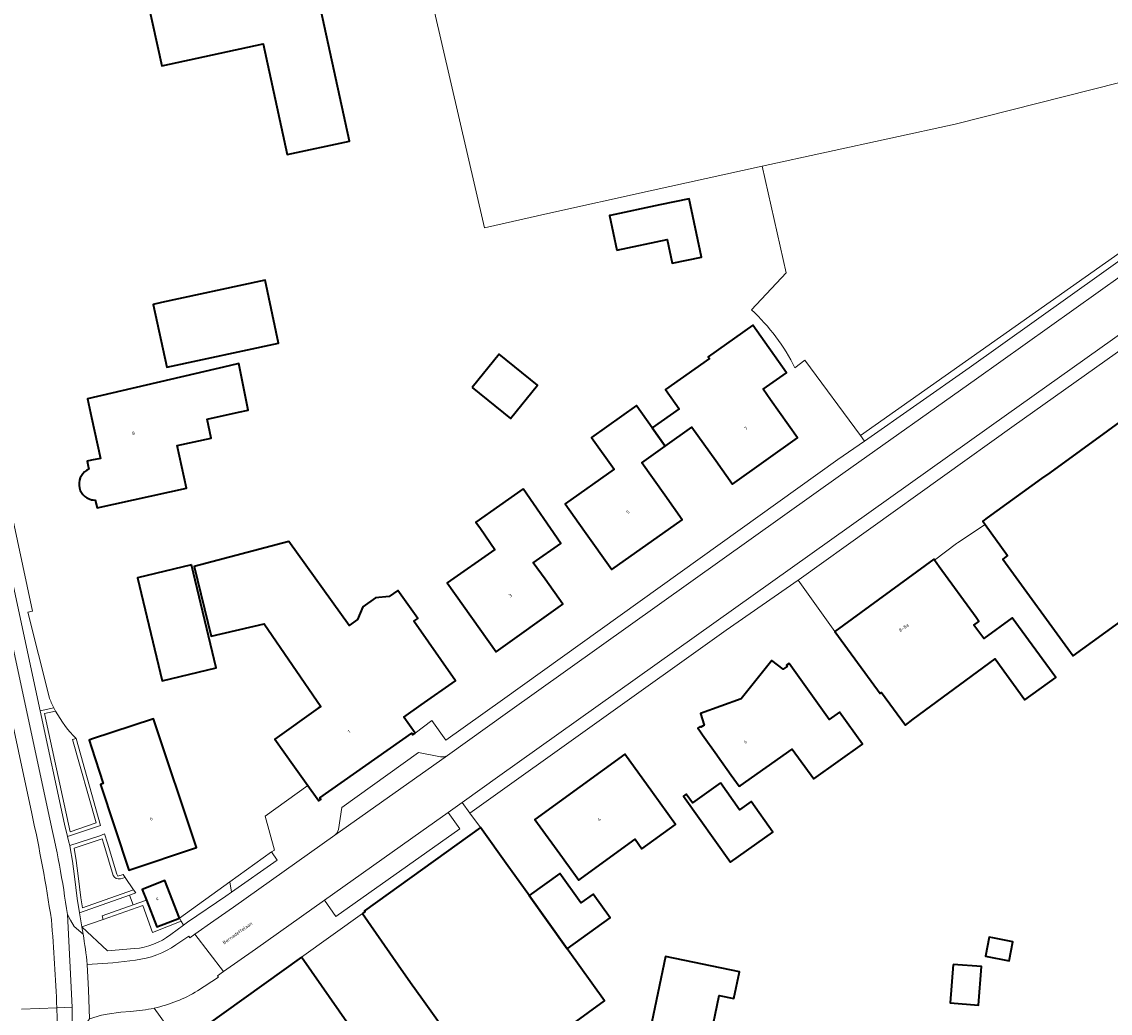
# Model space of a CAD drawing. Header units: metres. Extents: x 201541 to 204988, y 387833 to 394342.
# Tile 71 of 214: x 203993 to 204108, y 389854 to 389959. Entities that reach past the tile are written whole.
import ezdxf
from ezdxf.enums import TextEntityAlignment as Align

# ---------------------------------------------------------------- set-up
doc = ezdxf.new("R2010")
doc.units = ezdxf.units.M
doc.layers.get('Defpoints').update_dxf_attribs({"lineweight": 25})
for name, color, linetype, lineweight in [('B-WE-GR-BEPLANTING_CULTUUR_BODEMBEDEKKER-GV', 90, 'Continuous', 18), ('B-WE-GR-BEPLANTING_CULTUUR_VASTE PLANTENVAK-GV', 90, 'Continuous', 18), ('B-WE-GR-BOS_LOOF-GV', 40, 'Continuous', 13), ('B-WE-GR-GROENVOORZIENING-GV', 80, 'Continuous', 18), ('B-WE-OG-BEBOUWING-GV', 7, 'Continuous', 35), ('B-WE-OG-BEBOUWING-T18', 10, 'Continuous', 18), ('B-WE-OG-TERREIN_ERF-GV', 7, 'Continuous', 18), ('B-WE-VH-ONVERHARD-GV', 252, 'Continuous', 18), ('B-WE-VH-VERHARDING_ASFALT-GV', 252, 'Continuous', 18), ('B-WE-VH-VERHARDING_BETONSTRAATSTEEN-GV', 252, 'Continuous', 18), ('B-WE-VH-VERHARDING_OPEN-GV', 252, 'Continuous', 18), ('B-WE-VH-VERHARDING_STRAATBAKSTEEN-GV', 252, 'Continuous', 18), ('B-WE-VH-VERHARDING_TEGEL-GV', 252, 'Continuous', 18)]:
    doc.layers.add(name, color=color, linetype=linetype, lineweight=lineweight)
doc.styles.add('NLCS-ISO-M200-T18', font='NLCS-ISO.ttf', dxfattribs={"height": 0.36})

msp = doc.modelspace()

# ---------------------------------------------------------------- linework, layer by layer
at = {"layer": 'B-WE-GR-BEPLANTING_CULTUUR_BODEMBEDEKKER-GV'}
for points in [[(203996.179, 389885.939), (203995.007, 389885.685), (203997.726, 389873.128)], [(203997.726, 389873.128), (204000.473, 389874.055), (203997.981, 389882.929), (203998.366, 389883.037)], [(204002.292, 389868.483), (204001.312, 389871.805), (204001.128, 389872.366), (203998.151, 389871.383), (203998.372, 389870.048), (203998.578, 389868.419), (203998.849, 389866.089), (203999.031, 389865.033)], [(203999.031, 389865.033), (204003.765, 389866.708), (204004.464, 389866.955), (204003.565, 389868.27), (204003.079, 389868.125)]]:
    msp.add_lwpolyline(points, dxfattribs=at)
for points in [[(203998.366, 389883.037, -0.0725406), (203996.179, 389885.939)], [(204003.079, 389868.125, -0.3814495), (204002.292, 389868.483)]]:
    msp.add_lwpolyline(points, format="xyb", dxfattribs=at)
at = {"layer": 'B-WE-GR-BEPLANTING_CULTUUR_VASTE PLANTENVAK-GV'}
msp.add_lwpolyline([(204001.244, 389863.794), (204001.117, 389864.172), (204004.43, 389865.341), (204004.02, 389866.375), (203998.717, 389864.498), (203998.976, 389862.993)], close=True, dxfattribs=at)
at = {"layer": 'B-WE-GR-BOS_LOOF-GV'}
for points in [[(204135.493, 389953.117), (204133.16, 389955.602), (204130.788, 389957.917), (204126.905, 389957.242), (204091.858, 389948.399), (204071.353, 389943.903), (204073.891, 389932.558), (204070.202, 389928.639)], [(204074.822, 389922.45), (204075.882, 389923.298), (204081.785, 389915.256), (204135.493, 389953.117)]]:
    msp.add_lwpolyline(points, dxfattribs=at)
msp.add_lwpolyline([(204070.202, 389928.639, -0.09408), (204074.822, 389922.45)], format="xyb", dxfattribs=at)
at = {"layer": 'B-WE-GR-GROENVOORZIENING-GV'}
for points in [[(204092.963, 389989.487), (204049.237, 389979.603), (204032.831, 389976.129), (204041.786, 389937.342), (204048.534, 389938.9), (204059.44, 389941.291), (204071.353, 389943.903), (204091.858, 389948.399), (204126.905, 389957.242), (204115.961, 389994.757)], [(203997.437, 389872.609), (204000.961, 389873.797), (203998.366, 389883.037), (203997.981, 389882.929), (204000.473, 389874.055), (203997.726, 389873.128), (203995.007, 389885.685), (203996.179, 389885.939), (203995.986, 389886.307), (203994.532, 389885.995), (203997.123, 389873.943)], [(204009.344, 389863.948), (204006.939, 389863.013), (204005.84, 389865.838), (204004.43, 389865.341), (204001.117, 389864.172), (204001.244, 389863.794), (204005.462, 389865.283), (204006.468, 389862.389), (204009.55, 389863.6)]]:
    msp.add_lwpolyline(points, close=True, dxfattribs=at)
for points in [[(204003.079, 389868.125), (204003.565, 389868.27), (204003.363, 389868.565), (204002.792, 389868.395), (204002.676, 389868.596), (204001.694, 389871.924), (204001.376, 389872.89), (204000.875, 389872.697), (203997.677, 389871.648)], [(203997.677, 389871.648), (203997.741, 389871.413), (203997.976, 389869.99), (203998.181, 389868.371), (203998.453, 389866.032), (203998.717, 389864.498), (204004.02, 389866.375), (204004.697, 389866.614), (204004.464, 389866.955), (204003.765, 389866.708), (203999.031, 389865.033), (203998.849, 389866.089), (203998.578, 389868.419), (203998.372, 389870.048), (203998.151, 389871.383), (204001.128, 389872.366), (204001.312, 389871.805), (204002.292, 389868.483)]]:
    msp.add_lwpolyline(points, dxfattribs=at)
msp.add_lwpolyline([(204002.292, 389868.483, 0.3814495), (204003.079, 389868.125)], format="xyb", dxfattribs=at)
at = {"layer": 'B-WE-OG-BEBOUWING-GV'}
for points in [[(204005.428, 389963.937), (204007.467, 389954.573), (204018.242, 389956.92), (204020.808, 389945.141), (204027.425, 389946.583), (204022.708, 389968.235)], [(204000, 389908.444), (204000.188, 389908.414), (204000.38, 389908.406), (204000.583, 389907.572), (204010.09, 389909.65), (204009.096, 389914.197), (204012.73, 389914.992), (204012.289, 389917.008), (204015.618, 389917.741), (204016.65, 389917.976), (204015.669, 389922.92), (204014.634, 389922.69), (203999.562, 389919.177), (204000, 389917.173), (204000.948, 389912.836), (204000, 389912.629), (203999.544, 389912.529), (203999.656, 389912.019), (203999.727, 389911.678)], [(204111.357, 389918.124), (204101.947, 389911.314), (204101.068, 389910.701), (204095.277, 389906.51), (204094.802, 389906.166), (204095.062, 389905.806), (204097.458, 389902.496), (204096.934, 389902.116), (204104.424, 389891.818), (204109.945, 389895.834)]]:
    msp.add_lwpolyline(points, dxfattribs=at)
for points in [[(204055.894, 389934.988), (204061.22, 389936.111), (204061.753, 389933.582), (204064.884, 389934.242), (204063.574, 389940.456), (204060.444, 389939.796), (204055.172, 389938.686), (204055.117, 389938.674)], [(204007.436, 389929.406), (204006.561, 389929.218), (204007.996, 389922.541), (204019.901, 389925.099), (204018.466, 389931.776), (204017.961, 389931.668)], [(204066.402, 389912.608), (204068.198, 389910.094), (204075.112, 389915.035), (204072.22, 389919.08), (204071.43, 389920.185), (204073.92, 389921.938), (204070.356, 389927.004), (204065.592, 389923.652), (204065.731, 389923.453), (204061.065, 389920.171), (204062.515, 389918.109), (204059.639, 389916.085), (204061.013, 389914.132), (204063.86, 389916.166)], [(204040.488, 389920.381), (204044.585, 389917.072), (204047.454, 389920.624), (204043.357, 389923.933)], [(204052.447, 389905.082), (204055.341, 389901.005), (204062.823, 389906.317), (204060.983, 389908.908), (204058.532, 389912.36), (204061.013, 389914.132), (204059.639, 389916.085), (204058.018, 389918.391), (204057.963, 389918.469), (204053.177, 389915.071), (204055.584, 389911.681), (204050.383, 389907.989)], [(204045.925, 389909.591), (204040.882, 389906.068), (204041.369, 389905.363), (204042.902, 389903.141), (204037.837, 389899.606), (204043.047, 389892.274), (204050.139, 389897.314), (204048.242, 389899.984), (204046.994, 389901.74), (204049.923, 389903.787)], [(204034.428, 389883.621), (204033.229, 389885.327), (204035.07, 389886.621), (204038.722, 389889.188), (204034.275, 389895.516), (204034.704, 389895.818), (204032.569, 389898.784), (204031.668, 389898.136), (204030.207, 389898.018), (204028.853, 389897.043), (204028.278, 389895.695), (204027.407, 389895.068), (204020.975, 389904.002), (204010.924, 389901.35), (204012.723, 389893.942), (204018.356, 389895.228), (204024.399, 389886.456), (204024.117, 389886.255), (204019.499, 389882.958), (204021.42, 389880.269), (204022.996, 389878.036), (204024.167, 389876.41), (204024.383, 389876.562), (204024.274, 389876.717), (204034.064, 389883.597), (204034.173, 389883.442)], [(204094.106, 389895.899), (204090.18, 389901.296), (204089.664, 389902.005), (204089.595, 389902.099), (204079.071, 389894.439), (204083.613, 389888.201), (204083.881, 389887.833), (204084.025, 389887.938), (204086.575, 389884.475), (204087.4, 389885.082), (204096.13, 389891.51), (204099.299, 389887.153), (204102.565, 389889.529), (204097.944, 389895.881), (204094.907, 389893.672), (204093.867, 389895.102), (204094.403, 389895.491)], [(204010.632, 389901.499), (204004.875, 389900.119), (204007.501, 389889.16), (204013.259, 389890.54)], [(204074.021, 389890.733), (204073.585, 389890.411), (204072.374, 389891.342), (204069.09, 389887.264), (204064.775, 389885.689), (204065.154, 389884.475), (204064.827, 389884.237), (204064.761, 389884.327), (204064.508, 389884.148), (204064.719, 389883.85), (204065.007, 389883.443), (204066.522, 389881.305), (204066.598, 389881.198), (204068.055, 389879.142), (204068.896, 389877.955), (204068.992, 389878.023), (204074.548, 389881.922), (204076.825, 389878.736), (204082.015, 389882.447), (204079.58, 389885.853), (204078.452, 389885.046), (204074.215, 389891.024), (204073.946, 389890.834)], [(204000, 389882.075), (204001.251, 389878.259), (204000.957, 389878.164), (204003.949, 389869.034), (204011.176, 389871.452), (204006.602, 389885.127), (204000, 389882.963), (203999.737, 389882.877)], [(204050.093, 389870.388), (204050.63, 389869.646), (204050.673, 389869.586), (204051.832, 389867.985), (204052.131, 389868.201), (204057.815, 389872.316), (204058.548, 389871.304), (204062.132, 389873.898), (204059.66, 389877.313), (204056.728, 389881.363), (204047.161, 389874.437)], [(204066.891, 389878.314), (204063.918, 389876.198), (204063.268, 389877.112), (204062.982, 389876.908), (204067.975, 389869.891), (204072.46, 389873.083), (204070.183, 389876.326), (204068.937, 389875.439)], [(204028.817, 389864.44), (204032.63, 389858.966), (204033.947, 389857.075), (204035.198, 389855.316), (204038.561, 389850.59), (204044.119, 389843.098), (204051.583, 389848.422), (204049.454, 389851.406), (204054.584, 389855.122), (204050.704, 389860.537), (204050.599, 389860.684), (204046.557, 389866.324), (204046.402, 389866.54), (204044.284, 389869.495), (204041.372, 389873.558), (204029.035, 389864.715), (204029.092, 389864.637)], [(204050.599, 389860.684), (204055.17, 389863.96), (204053.358, 389866.49), (204052.051, 389865.554), (204049.822, 389868.664), (204046.557, 389866.324)], [(204009.344, 389863.948), (204007.799, 389867.921), (204005.393, 389866.986), (204005.84, 389865.838), (204006.939, 389863.013)], [(204095.882, 389861.833), (204095.497, 389861.898), (204095.104, 389859.902), (204097.612, 389859.408), (204098.007, 389861.414)], [(204038.561, 389850.59), (204031.947, 389845.969), (204027.392, 389852.509), (204022.324, 389859.785), (204012.18, 389852.514), (204022.213, 389838.426), (204029.614, 389843.698), (204034.788, 389836.442), (204044.119, 389843.098)], [(204065.729, 389850.742), (204066.762, 389855.696), (204068.329, 389855.369), (204068.924, 389858.224), (204061.061, 389859.864), (204059.433, 389852.054)], [(204091.657, 389859.012), (204091.342, 389854.91), (204094.364, 389854.677), (204094.679, 389858.779)]]:
    msp.add_lwpolyline(points, close=True, dxfattribs=at)
msp.add_lwpolyline([(203999.727, 389911.678, 0.7405644), (204000, 389908.444)], format="xyb", dxfattribs=at)
at = {"layer": 'B-WE-OG-TERREIN_ERF-GV'}
for points in [[(204049.237, 389979.603), (204092.963, 389989.487), (204085.052, 390021.351), (204024.026, 390006.629), (204020.661, 390021.265), (204015.318, 390020.106), (204013.423, 390019.686), (203967.892, 390008.948), (203969.85, 390000), (203971.28, 389993.464), (203986.124, 389924.954), (203986.236, 389924.437), (203987.972, 389923.943), (203988.888, 389919.027), (203993.717, 389896.583), (203993.237, 389896.463), (203995.477, 389887.455)], [(204070.202, 389928.639), (204073.891, 389932.558), (204071.353, 389943.903), (204059.44, 389941.291), (204048.534, 389938.9), (204041.786, 389937.342), (204032.831, 389976.129), (204049.237, 389979.603)], [(204022.708, 389968.235), (204027.425, 389946.583), (204020.808, 389945.141), (204018.242, 389956.92), (204007.467, 389954.573), (204005.428, 389963.937)], [(203998.366, 389883.037), (204000.961, 389873.797), (203997.437, 389872.609), (203997.573, 389872.032), (203997.677, 389871.648), (204000.875, 389872.697), (204001.376, 389872.89), (204001.694, 389871.924), (204002.676, 389868.596), (204002.792, 389868.395), (204003.363, 389868.565), (204003.565, 389868.27), (204004.464, 389866.955), (204004.697, 389866.614), (204004.02, 389866.375), (204004.43, 389865.341), (204005.84, 389865.838), (204005.393, 389866.986), (204007.799, 389867.921), (204009.344, 389863.948), (204014.698, 389867.799), (204019.132, 389870.989), (204019.449, 389871.17), (204018.479, 389874.789), (204022.996, 389878.036), (204021.42, 389880.269), (204019.499, 389882.958), (204024.117, 389886.255), (204024.399, 389886.456), (204018.356, 389895.228), (204012.723, 389893.942), (204010.924, 389901.35), (204020.975, 389904.002), (204027.407, 389895.068), (204028.278, 389895.695), (204028.853, 389897.043), (204030.207, 389898.018), (204031.668, 389898.136), (204032.569, 389898.784), (204034.704, 389895.818), (204034.275, 389895.516), (204038.722, 389889.188), (204035.07, 389886.621), (204033.229, 389885.327), (204034.428, 389883.621), (204036.209, 389884.941), (204037.683, 389882.86), (204043.726, 389887.16), (204079.407, 389912.703), (204082.216, 389914.668), (204081.785, 389915.256), (204075.882, 389923.298), (204074.822, 389922.45)], [(203999.727, 389911.678), (203999.656, 389912.019), (203999.544, 389912.529), (204000, 389912.629), (204000.948, 389912.836), (204000, 389917.173), (203999.562, 389919.177), (204014.634, 389922.69), (204015.669, 389922.92), (204016.65, 389917.976), (204015.618, 389917.741), (204012.289, 389917.008), (204012.73, 389914.992), (204009.096, 389914.197), (204010.09, 389909.65), (204000.583, 389907.572), (204000.38, 389908.406)], [(204000.38, 389908.406), (204000.188, 389908.414), (204000, 389908.444)], [(204109.945, 389895.834), (204104.424, 389891.818), (204096.934, 389902.116), (204097.458, 389902.496), (204095.062, 389905.806), (204092.111, 389903.842), (204092.029, 389903.787), (204089.664, 389902.005), (204090.18, 389901.296), (204094.106, 389895.899), (204094.403, 389895.491), (204093.867, 389895.102), (204094.907, 389893.672), (204097.944, 389895.881), (204102.565, 389889.529), (204099.299, 389887.153), (204096.13, 389891.51), (204087.4, 389885.082), (204086.575, 389884.475), (204084.025, 389887.938), (204083.881, 389887.833), (204083.613, 389888.201), (204079.071, 389894.439), (204075.162, 389899.869), (204067.51, 389894.55), (204040.242, 389875.099), (204041.372, 389873.558), (204044.284, 389869.495), (204046.402, 389866.54), (204046.557, 389866.324), (204049.822, 389868.664), (204052.051, 389865.554), (204053.358, 389866.49), (204055.17, 389863.96), (204050.599, 389860.684), (204050.704, 389860.537), (204054.584, 389855.122), (204049.454, 389851.406)], [(203995.986, 389886.307), (203996.179, 389885.939)]]:
    msp.add_lwpolyline(points, dxfattribs=at)
for points in [[(204061.753, 389933.582), (204061.22, 389936.111), (204055.894, 389934.988), (204055.117, 389938.674), (204055.172, 389938.686), (204060.444, 389939.796), (204063.574, 389940.456), (204064.884, 389934.242)], [(204017.961, 389931.668), (204018.466, 389931.776), (204019.901, 389925.099), (204007.996, 389922.541), (204006.561, 389929.218), (204007.436, 389929.406)], [(204060.983, 389908.908), (204062.823, 389906.317), (204055.341, 389901.005), (204052.447, 389905.082), (204050.383, 389907.989), (204055.584, 389911.681), (204053.177, 389915.071), (204057.963, 389918.469), (204058.018, 389918.391), (204059.639, 389916.085), (204062.515, 389918.109), (204061.065, 389920.171), (204065.731, 389923.453), (204065.592, 389923.652), (204070.356, 389927.004), (204073.92, 389921.938), (204071.43, 389920.185), (204072.22, 389919.08), (204075.112, 389915.035), (204068.198, 389910.094), (204066.402, 389912.608), (204063.86, 389916.166), (204061.013, 389914.132), (204058.532, 389912.36)], [(204040.488, 389920.381), (204043.357, 389923.933), (204047.454, 389920.624), (204044.585, 389917.072)], [(204049.923, 389903.787), (204046.994, 389901.74), (204048.242, 389899.984), (204050.139, 389897.314), (204043.047, 389892.274), (204037.837, 389899.606), (204042.902, 389903.141), (204041.369, 389905.363), (204040.882, 389906.068), (204045.925, 389909.591)], [(204010.632, 389901.499), (204013.259, 389890.54), (204007.501, 389889.16), (204004.875, 389900.119)], [(204064.827, 389884.237), (204065.154, 389884.475), (204064.775, 389885.689), (204069.09, 389887.264), (204072.374, 389891.342), (204073.585, 389890.411), (204074.021, 389890.733), (204073.946, 389890.834), (204074.215, 389891.024), (204078.452, 389885.046), (204079.58, 389885.853), (204082.015, 389882.447), (204076.825, 389878.736), (204074.548, 389881.922), (204068.992, 389878.023), (204068.896, 389877.955), (204068.055, 389879.142), (204066.598, 389881.198), (204066.522, 389881.305), (204065.007, 389883.443), (204064.719, 389883.85), (204064.508, 389884.148), (204064.761, 389884.327)], [(204000, 389882.075), (203999.737, 389882.877), (204000, 389882.963), (204006.602, 389885.127), (204011.176, 389871.452), (204003.949, 389869.034), (204000.957, 389878.164), (204001.251, 389878.259)], [(204050.63, 389869.646), (204050.093, 389870.388), (204047.161, 389874.437), (204056.728, 389881.363), (204059.66, 389877.313), (204062.132, 389873.898), (204058.548, 389871.304), (204057.815, 389872.316), (204052.131, 389868.201), (204051.832, 389867.985), (204050.673, 389869.586)], [(204063.268, 389877.112), (204063.918, 389876.198), (204066.891, 389878.314), (204068.937, 389875.439), (204070.183, 389876.326), (204072.46, 389873.083), (204067.975, 389869.891), (204062.982, 389876.908)], [(204027.392, 389852.509), (204031.947, 389845.969), (204038.561, 389850.59), (204035.198, 389855.316), (204033.947, 389857.075), (204032.63, 389858.966), (204028.817, 389864.44), (204022.324, 389859.785)], [(204095.497, 389861.898), (204095.882, 389861.833), (204098.007, 389861.414), (204097.612, 389859.408), (204095.104, 389859.902)], [(204065.729, 389850.742), (204059.433, 389852.054), (204061.061, 389859.864), (204068.924, 389858.224), (204068.329, 389855.369), (204066.762, 389855.696)], [(204091.657, 389859.012), (204094.679, 389858.779), (204094.364, 389854.677), (204091.342, 389854.91)]]:
    msp.add_lwpolyline(points, close=True, dxfattribs=at)
for points in [[(204074.822, 389922.45, 0.09408), (204070.202, 389928.639)], [(204000, 389908.444, -0.7405644), (203999.727, 389911.678)], [(203995.477, 389887.455, 0.0249844), (203995.986, 389886.307)], [(203996.179, 389885.939, 0.0725406), (203998.366, 389883.037)]]:
    msp.add_lwpolyline(points, format="xyb", dxfattribs=at)
at = {"layer": 'B-WE-VH-ONVERHARD-GV'}
for points in [[(204135.493, 389953.117), (204081.785, 389915.256), (204082.216, 389914.668), (204093.378, 389922.477), (204135.856, 389952.73), (204141.824, 389956.981), (204141.607, 389957.427)], [(204014.698, 389867.799), (204009.344, 389863.948), (204009.55, 389863.6), (204009.785, 389863.202), (204010.201, 389863.493), (204014.283, 389866.253), (204014.902, 389866.691)]]:
    msp.add_lwpolyline(points, close=True, dxfattribs=at)
for points in [[(203988.888, 389919.027), (203988.178, 389918.889), (203987.575, 389918.256), (203990.306, 389905.651), (203994.532, 389885.995), (203995.986, 389886.307)], [(203995.477, 389887.455), (203993.237, 389896.463), (203993.717, 389896.583), (203988.888, 389919.027)]]:
    msp.add_lwpolyline(points, dxfattribs=at)
msp.add_lwpolyline([(203995.986, 389886.307, -0.0249844), (203995.477, 389887.455)], format="xyb", dxfattribs=at)
at = {"layer": 'B-WE-VH-VERHARDING_ASFALT-GV'}
for points in [[(203993.642, 389875.065), (203990.821, 389888.321), (203983.141, 389923.717), (203976.719, 389953.305), (203972.877, 389952.469), (203979.509, 389921.931), (203984.305, 389899.875), (203989.368, 389876.278), (203991.155, 389867.176)], [(203982.913, 389933.22), (203981.766, 389938.473), (203981.751, 389938.54), (203978.455, 389953.683), (203976.719, 389953.305), (203983.141, 389923.717), (203990.821, 389888.321), (203993.642, 389875.065)], [(203995.487, 389874.784), (203992.891, 389886.872), (203986.462, 389916.786), (203984.867, 389924.379), (203984.855, 389924.433), (203982.913, 389933.22)], [(203996.305, 389854.388), (203997.947, 389854.453), (203997.425, 389864.309)], [(203996.305, 389854.388), (203992.54, 389854.238)], [(203992.54, 389854.238), (203996.305, 389854.388)], [(203997.382, 389844.723), (203997.474, 389845.212), (203998.026, 389848.366), (203997.947, 389854.453), (203996.305, 389854.388)]]:
    msp.add_lwpolyline(points, dxfattribs=at)
msp.add_lwpolyline([(204125.517, 389937.494), (204125.226, 389937.901), (204122.601, 389941.572), (204094.143, 389921.313), (204079.927, 389911.218), (204044.265, 389885.813), (204037.88, 389881.245), (204025.876, 389872.743), (204015.09, 389865.092), (204013.008, 389863.646), (204010.993, 389862.238), (204014.024, 389858.27), (204017.449, 389860.645), (204024.764, 389865.833), (204035.024, 389873.109), (204037.935, 389875.182), (204039.427, 389876.244), (204043.439, 389879.1), (204097.325, 389917.463)], close=True, dxfattribs=at)
for points in [[(203995.724, 389863.762, 0.017152), (203993.642, 389875.065)], [(203993.642, 389875.065, -0.017152), (203995.724, 389863.762)], [(203997.425, 389864.309, 0.0239245), (203995.487, 389874.784)], [(203996.305, 389854.388, 0.0121835), (203995.724, 389863.762)], [(203995.724, 389863.762, -0.0121835), (203996.305, 389854.388)], [(203996.394, 389851.447, 0.0037471), (203996.305, 389854.388)], [(203996.305, 389854.388, -0.0037471), (203996.394, 389851.447)]]:
    msp.add_lwpolyline(points, format="xyb", dxfattribs=at)
at = {"layer": 'B-WE-VH-VERHARDING_BETONSTRAATSTEEN-GV'}
for points in [[(204127.35, 389937.026), (204098.151, 389916.334), (204075.29, 389899.958), (204075.162, 389899.869), (204079.071, 389894.439), (204089.595, 389902.099), (204089.664, 389902.005), (204092.029, 389903.787), (204092.111, 389903.842), (204095.062, 389905.806), (204094.802, 389906.166), (204095.277, 389906.51), (204101.068, 389910.701), (204101.947, 389911.314), (204111.357, 389918.124)], [(204011.288, 389856.21), (204013.488, 389857.645), (204013.381, 389857.796), (204014.024, 389858.27), (204010.993, 389862.238), (204010.468, 389861.846), (204010.334, 389862.03), (204008.976, 389861.088)], [(204004.683, 389859.477), (204002.267, 389859.191), (203999.534, 389859.016), (203999.684, 389856.292), (203999.774, 389853.214), (204001.068, 389853.614), (204001.654, 389853.706), (204003.107, 389853.933), (204004.133, 389854.015)]]:
    msp.add_lwpolyline(points, dxfattribs=at)
for points in [[(204037.88, 389881.245), (204037.515, 389881.091), (204037.121, 389881.089), (204034.794, 389881.548), (204026.632, 389875.719), (204026.274, 389873.373), (204026.133, 389873.02), (204025.876, 389872.743)], [(204037.935, 389875.182), (204035.024, 389873.109), (204024.764, 389865.833), (204025.99, 389864.104), (204039.169, 389873.45)]]:
    msp.add_lwpolyline(points, close=True, dxfattribs=at)
for points in [[(204008.976, 389861.088, -0.1247415), (204004.683, 389859.477)], [(204006.671, 389854.365, 0.0806351), (204011.288, 389856.21)], [(204004.133, 389854.015, 0.0415191), (204006.671, 389854.365)]]:
    msp.add_lwpolyline(points, format="xyb", dxfattribs=at)
at = {"layer": 'B-WE-VH-VERHARDING_OPEN-GV'}
msp.add_lwpolyline([(204006.671, 389854.365), (204009.396, 389850.565), (204012.18, 389852.514), (204022.324, 389859.785), (204028.817, 389864.44), (204029.092, 389864.637), (204029.035, 389864.715), (204041.372, 389873.558), (204040.242, 389875.099), (204039.427, 389876.244), (204037.935, 389875.182), (204039.169, 389873.45), (204025.99, 389864.104), (204024.764, 389865.833), (204017.449, 389860.645), (204014.024, 389858.27), (204013.381, 389857.796), (204013.488, 389857.645), (204011.288, 389856.21)], dxfattribs=at)
msp.add_lwpolyline([(204019.132, 389870.989), (204014.698, 389867.799), (204014.902, 389866.691), (204019.738, 389870.111)], close=True, dxfattribs=at)
msp.add_lwpolyline([(204011.288, 389856.21, -0.0806351), (204006.671, 389854.365)], format="xyb", dxfattribs=at)
at = {"layer": 'B-WE-VH-VERHARDING_STRAATBAKSTEEN-GV'}
for points in [[(204009.785, 389863.202), (204009.55, 389863.6), (204006.468, 389862.389), (204005.462, 389865.283), (204001.244, 389863.794), (203998.976, 389862.993), (204001.689, 389860.455), (204004.568, 389860.691)], [(204008.418, 389862.179), (204009.785, 389863.202)], [(204009.396, 389850.565), (204006.671, 389854.365)], [(204003.107, 389853.933), (204001.654, 389853.706)], [(204004.133, 389854.015), (204003.107, 389853.933)]]:
    msp.add_lwpolyline(points, dxfattribs=at)
for points in [[(204004.568, 389860.691, 0.1443378), (204008.418, 389862.179)], [(204006.671, 389854.365, -0.0415191), (204004.133, 389854.015)]]:
    msp.add_lwpolyline(points, format="xyb", dxfattribs=at)
at = {"layer": 'B-WE-VH-VERHARDING_TEGEL-GV'}
for points in [[(203997.425, 389864.309), (203997.767, 389863.727), (203998.153, 389863.053), (203999.104, 389862.246), (203998.976, 389862.993), (203998.717, 389864.498), (203998.453, 389866.032), (203998.181, 389868.371), (203997.976, 389869.99), (203997.741, 389871.413), (203997.677, 389871.648), (203997.573, 389872.032), (203997.437, 389872.609), (203997.123, 389873.943), (203994.532, 389885.995), (203990.306, 389905.651), (203987.575, 389918.256), (203986.236, 389924.437), (203986.124, 389924.954), (203971.28, 389993.464)], [(204135.856, 389952.73), (204093.378, 389922.477), (204082.216, 389914.668), (204079.407, 389912.703), (204043.726, 389887.16), (204037.683, 389882.86), (204036.209, 389884.941), (204034.428, 389883.621), (204034.173, 389883.442), (204034.064, 389883.597), (204024.274, 389876.717), (204024.383, 389876.562), (204024.167, 389876.41), (204022.996, 389878.036), (204018.479, 389874.789), (204019.449, 389871.17), (204019.132, 389870.989), (204019.738, 389870.111), (204014.902, 389866.691), (204014.283, 389866.253), (204010.201, 389863.493)], [(204008.976, 389861.088), (204010.334, 389862.03), (204010.468, 389861.846), (204010.993, 389862.238), (204013.008, 389863.646), (204015.09, 389865.092), (204025.876, 389872.743), (204026.133, 389873.02), (204026.274, 389873.373), (204026.632, 389875.719), (204034.794, 389881.548), (204037.121, 389881.089), (204037.515, 389881.091), (204037.88, 389881.245), (204044.265, 389885.813), (204079.927, 389911.218), (204094.143, 389921.313), (204122.601, 389941.572)], [(203981.766, 389938.473), (203982.913, 389933.22), (203984.855, 389924.433), (203984.867, 389924.379), (203986.462, 389916.786), (203992.891, 389886.872), (203995.487, 389874.784)], [(203999.104, 389862.246), (203998.153, 389863.053), (203997.767, 389863.727), (203997.425, 389864.309), (203997.947, 389854.453), (203998.026, 389848.366), (203998.21, 389849.414)], [(204010.201, 389863.493), (204009.785, 389863.202), (204008.418, 389862.179)], [(204004.568, 389860.691), (204001.689, 389860.455), (203998.976, 389862.993), (203999.104, 389862.246)], [(203998.21, 389849.414), (203998.225, 389850.342), (203998.464, 389851.102), (203998.836, 389851.928), (203999.354, 389852.67), (203999.774, 389853.214), (203999.684, 389856.292), (203999.534, 389859.016)], [(203999.534, 389859.016), (204002.267, 389859.191), (204004.683, 389859.477)]]:
    msp.add_lwpolyline(points, dxfattribs=at)
msp.add_lwpolyline([(204148.16, 389943.119), (204132.618, 389942.57), (204125.517, 389937.494), (204097.325, 389917.463), (204043.439, 389879.1), (204039.427, 389876.244), (204040.242, 389875.099), (204067.51, 389894.55), (204075.162, 389899.869), (204075.29, 389899.958), (204098.151, 389916.334), (204127.35, 389937.026), (204127.265, 389937.175), (204130.507, 389939.48), (204132.697, 389941.036), (204136.811, 389941.168), (204147.752, 389941.52)], close=True, dxfattribs=at)
for points in [[(203995.487, 389874.784, -0.0239245), (203997.425, 389864.309)], [(203999.104, 389862.246, -0.0160617), (203999.534, 389859.016)], [(203999.534, 389859.016, 0.0160617), (203999.104, 389862.246)], [(204008.418, 389862.179, -0.1443378), (204004.568, 389860.691)], [(204004.683, 389859.477, 0.1247415), (204008.976, 389861.088)]]:
    msp.add_lwpolyline(points, format="xyb", dxfattribs=at)

# ---------------------------------------------------------------- texts
at = {"layer": 'B-WE-OG-BEBOUWING-T18', "style": 'NLCS-ISO-M200-T18'}
for s, rotation, p in [('8', 12.3, (204004.457, 389915.515)), ('7', 35.5, (204069.615, 389916.023)), ('5', 35.3, (204057.052, 389907.126)), ('3', 35.4, (204044.562, 389898.258)), ('8-8a', 36, (204086.401, 389894.827)), ('1', 35.1, (204027.386, 389883.793)), ('6', 35.2, (204069.567, 389882.69)), ('6', 18.1, (204006.362, 389874.516)), ('4', 35.9, (204054.004, 389874.453))]:
    msp.add_text(s, height=0.36, rotation=rotation, dxfattribs=at).set_placement(p, align=Align.MIDDLE)
msp.add_text('4', height=0.36, dxfattribs=at).set_placement((204007, 389866), align=Align.MIDDLE)
at = {"layer": 'Defpoints', "color": 250, "style": 'NLCS-ISO-M200-T18'}
msp.add_text('Bernadettelaan', height=0.36, rotation=35.4, dxfattribs=at).set_placement((204015.517, 389862.353), align=Align.MIDDLE)

doc.saveas('drawing.dxf')
